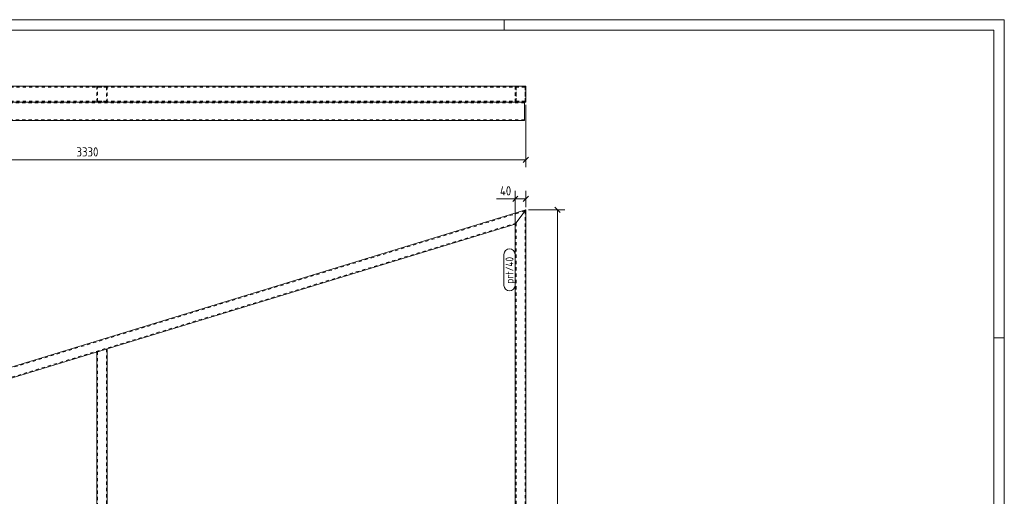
# Model space of a CAD drawing. Header units: millimetres. Extents: x 1 to 593, y 1 to 419.
# Tile 3 of 3: x 219 to 593, y 238 to 419. Entities that reach past the tile are written whole.
import ezdxf

# ---------------------------------------------------------------- set-up
doc = ezdxf.new("R2010")
doc.units = ezdxf.units.MM
doc.header["$LTSCALE"] = 0.6
doc.linetypes.add('XKITLINE00', pattern=[0])
doc.linetypes.add('XKITLINE02', pattern=[4, 2, -2])
for name, color, linetype, lineweight in [('DrawingSheet', 5, 'Continuous', 0), ('Part', 2, 'Continuous', 0), ('PartMark', 3, 'Continuous', 0), ('Z-DIMENSIONS', 1, 'Continuous', 0)]:
    doc.layers.add(name, color=color, linetype=linetype, lineweight=lineweight)
doc.styles.add('ISOCPEUR', font='ISOCPEUR.TTF')

msp = doc.modelspace()

# ---------------------------------------------------------------- linework, layer by layer
at = {"layer": 'DrawingSheet', "color": 2, "linetype": 'XKITLINE00', "lineweight": 0}
for p, q in [((593, 419), (1, 419)), ((403, 415), (403, 419)), ((593, 1), (593, 419)), ((593, 298), (589, 298))]:
    msp.add_line(p, q, dxfattribs=at)
at = {"layer": 'DrawingSheet', "color": 3, "linetype": 'XKITLINE00', "lineweight": 0}
for p, q in [((589, 415), (5, 415)), ((589, 5), (589, 415))]:
    msp.add_line(p, q, dxfattribs=at)
at = {"layer": 'Part', "color": 2, "linetype": 'XKITLINE00', "lineweight": 0}
for p, q in [((411.21, 393.68), (78.21, 393.68)), ((411.21, 387.68), (411.21, 393.68)), ((411.21, 393.68), (411.21, 387.68)), ((78.21, 387.68), (411.21, 387.68)), ((248.21, 387.68), (82.21, 387.68)), ((410.71, 387.68), (252.21, 387.68)), ((410.71, 387.68), (410.71, 380.68)), ((410.71, 380.68), (78.21, 380.68)), ((411.21, 346.68), (78.21, 244.87)), ((411.21, 346.68), (407.21, 341.27)), ((407.21, 341.27), (411.21, 346.68)), ((411.21, 346.68), (411.21, 103.87)), ((82.21, 241.91), (407.21, 341.27)), ((407.21, 341.27), (407.21, 107.87)), ((252.21, 293.88), (248.21, 292.66)), ((248.21, 107.87), (248.21, 292.66)), ((252.21, 107.87), (252.21, 293.88))]:
    msp.add_line(p, q, dxfattribs=at)
at = {"layer": 'Part', "color": 7, "linetype": 'XKITLINE02', "lineweight": 0}
for p, q in [((411.21, 393.68), (78.21, 393.68)), ((410.91, 393.38), (78.51, 393.38)), ((78.51, 393.38), (410.91, 393.38)), ((252.21, 393.68), (248.21, 393.68)), ((248.21, 393.68), (248.21, 387.68)), ((248.51, 387.98), (248.51, 393.38)), ((248.51, 393.38), (251.91, 393.38)), ((251.91, 393.38), (251.91, 387.98)), ((252.21, 387.68), (252.21, 393.68)), ((407.21, 387.68), (407.21, 393.68)), ((407.21, 387.68), (407.21, 393.68)), ((407.21, 393.68), (411.21, 393.68)), ((407.21, 387.68), (407.21, 393.68)), ((407.51, 387.98), (407.51, 393.38)), ((410.91, 393.38), (407.51, 393.38)), ((407.51, 393.38), (407.51, 387.98)), ((407.51, 393.38), (407.51, 387.98)), ((410.91, 393.38), (410.91, 387.98)), ((410.91, 387.98), (410.91, 393.38)), ((410.91, 387.98), (410.91, 393.38)), ((411.21, 387.68), (411.21, 393.68)), ((411.21, 387.68), (78.21, 387.68)), ((410.71, 387.38), (78.21, 387.38)), ((78.51, 387.98), (410.91, 387.98)), ((410.91, 387.98), (78.51, 387.98)), ((252.21, 387.68), (248.21, 387.68)), ((248.21, 387.68), (252.21, 387.68)), ((251.91, 387.98), (248.51, 387.98)), ((411.21, 387.68), (407.21, 387.68)), ((407.51, 387.98), (410.91, 387.98)), ((410.71, 380.98), (78.21, 380.98)), ((410.91, 346.27), (78.51, 244.64)), ((410.91, 346.27), (410.91, 104.17)), ((407.51, 341.67), (81.91, 242.13)), ((407.51, 341.67), (407.51, 107.57)), ((248.51, 292.75), (248.51, 107.87)), ((251.91, 293.79), (251.91, 107.87))]:
    msp.add_line(p, q, dxfattribs=at)
at = {"layer": 'PartMark', "color": 7, "linetype": 'XKITLINE00', "lineweight": 0}
for p, q in [((402.91, 318), (402.91, 329.77)), ((407.11, 318), (407.11, 329.77))]:
    msp.add_line(p, q, dxfattribs=at)
for centre, start, end in [((405.01, 329.77), 0, 180), ((405.01, 318), 180, 0)]:
    msp.add_arc(centre, 2.1, start, end, dxfattribs=at)
at = {"layer": 'Z-DIMENSIONS', "color": 7, "linetype": 'XKITLINE00', "lineweight": 0}
for p, q in [((411.21, 386.68), (411.21, 362.88)), ((412.2, 366.67), (410.22, 364.69)), ((78.21, 365.68), (411.21, 365.68)), ((408.2, 351.86), (406.22, 349.88)), ((407.21, 108.87), (407.21, 353.92)), ((412.2, 351.86), (410.22, 349.88)), ((411.21, 347.68), (411.21, 353.92)), ((407.21, 350.87), (400.08, 350.87)), ((407.21, 350.87), (400.08, 350.87)), ((407.21, 350.87), (411.21, 350.87)), ((412.21, 346.68), (426.01, 346.68)), ((422.22, 347.67), (424.2, 345.69)), ((423.21, 103.87), (423.21, 346.68))]:
    msp.add_line(p, q, dxfattribs=at)
at = {"layer": 'Z-DIMENSIONS', "color": 3}
for p in [(411.21, 365.68), (407.21, 350.87), (411.21, 350.87), (423.21, 346.68)]:
    msp.add_point(p, dxfattribs=at)

# ---------------------------------------------------------------- texts
at = {"layer": 'PartMark', "color": 3, "style": 'ISOCPEUR', "width": 0.85}
msp.add_text('prt/40', height=3, rotation=90.0002, dxfattribs=at).set_placement((406.51, 318.6))
at = {"layer": 'Z-DIMENSIONS', "color": 3, "style": 'ISOCPEUR', "width": 0.85}
for s, p in [('3330', (240.5, 366.98)), ('40', (401.39, 352.17))]:
    msp.add_text(s, height=3.5, dxfattribs=at).set_placement(p)

doc.saveas('drawing.dxf')
